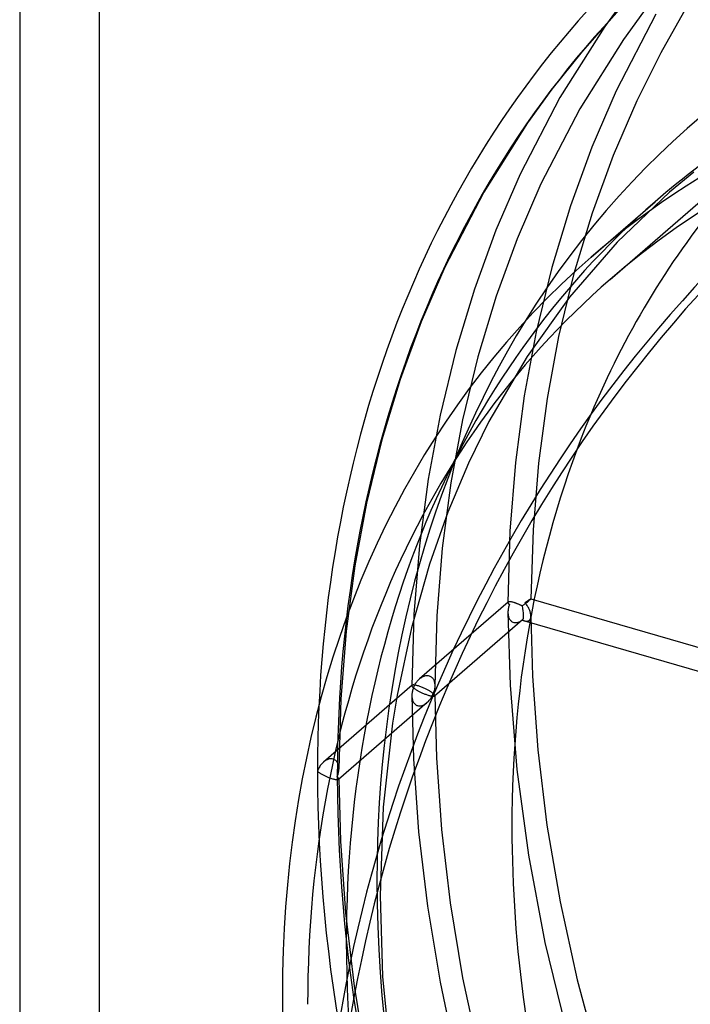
# Model space of a CAD drawing. Header units: millimetres. Extents: x -151 to 144, y -192 to 186.
# Tile 5 of 16: x -151 to -93, y 16 to 102. Entities that reach past the tile are written whole.
import ezdxf

# ---------------------------------------------------------------- set-up
doc = ezdxf.new("R2010")
doc.units = ezdxf.units.MM
doc.layers.add('HIDDEN', color=7, linetype='Continuous')
doc.layers.add('THICK', color=7, linetype='Continuous')

msp = doc.modelspace()

# ---------------------------------------------------------------- linework, layer by layer
at = {"layer": 'HIDDEN'}
for p, q in [((-144.193, -102.568), (-144.193, 185.818)), ((-97.929, 104.063), (-100.103, 101.066)), ((-96.336, 102.853), (-98.459, 99.927)), ((-92.957, 102.736), (-95.213, 98.761)), ((-99.302, 102.008), (-102.08, 98.886)), ((-95.635, 102.128), (-99.107, 95.439)), ((-100.103, 101.066), (-104.016, 94.87)), ((-98.459, 99.927), (-102.282, 93.874)), ((-102.08, 98.886), (-104.717, 95.595)), ((-95.213, 98.761), (-97.296, 94.589)), ((-104.717, 95.595), (-106.84, 92.669)), ((-99.107, 95.439), (-101.219, 90.554)), ((-104.016, 94.87), (-107.488, 88.181)), ((-99.624, 79.016), (-81.799, 94.453)), ((-97.296, 94.589), (-99.362, 89.812)), ((-102.282, 93.874), (-105.676, 87.334)), ((-106.84, 92.669), (-110.663, 86.616)), ((-101.219, 90.554), (-103.096, 85.427)), ((-99.362, 89.812), (-101.199, 84.793)), ((-107.488, 88.181), (-109.6, 83.295)), ((-92.317, 88.373), (-94.451, 86.604)), ((-105.676, 87.334), (-107.743, 82.554)), ((-110.663, 86.616), (-114.057, 80.076)), ((-94.451, 86.604), (-99.009, 82.264)), ((-103.096, 85.427), (-104.724, 80.057)), ((-101.199, 84.793), (-102.794, 79.533)), ((-109.6, 83.295), (-111.478, 78.168)), ((-107.743, 82.554), (-109.581, 77.534)), ((-99.009, 82.264), (-103.182, 77.457)), ((-114.057, 80.076), (-116.124, 75.296)), ((-104.724, 80.057), (-106.088, 74.443)), ((-102.794, 79.533), (-104.131, 74.031)), ((-111.478, 78.168), (-113.106, 72.799)), ((-109.581, 77.534), (-111.176, 72.272)), ((-103.182, 77.457), (-106.887, 72.285)), ((-116.124, 75.296), (-117.962, 70.276)), ((-106.088, 74.443), (-107.128, 68.855)), ((-104.131, 74.031), (-105.141, 68.618)), ((-113.106, 72.799), (-114.469, 67.184)), ((-111.176, 72.272), (-112.514, 66.766)), ((-106.887, 72.285), (-110.208, 66.612)), ((-117.962, 70.276), (-119.557, 65.014)), ((-107.128, 68.855), (-107.896, 63.052)), ((-105.141, 68.618), (-105.891, 62.995)), ((-114.469, 67.184), (-115.509, 61.597)), ((-112.514, 66.766), (-113.534, 61.283)), ((-110.208, 66.612), (-111.985, 62.999)), ((-119.557, 65.014), (-120.895, 59.508)), ((-111.985, 62.999), (-113.801, 58.707)), ((-107.896, 63.052), (-108.377, 57.043)), ((-105.891, 62.995), (-106.367, 57.171)), ((-115.509, 61.597), (-116.278, 55.794)), ((-113.534, 61.283), (-114.289, 55.584)), ((-120.895, 59.508), (-121.915, 54.025)), ((-113.801, 58.707), (-115.407, 54.166)), ((-108.377, 57.043), (-108.555, 50.838)), ((-106.367, 57.171), (-106.553, 51.153)), ((-116.278, 55.794), (-116.758, 49.784)), ((-114.289, 55.584), (-114.761, 49.678)), ((-115.407, 54.166), (-116.977, 48.627)), ((-121.915, 54.025), (-122.67, 48.325)), ((-108.537, 50.877), (-116.265, 44.185)), ((-108.554, 50.845), (-108.555, 50.837)), ((-108.555, 50.837), (-108.553, 50.821)), ((-108.553, 50.852), (-108.554, 50.845)), ((-108.55, 50.859), (-108.553, 50.852)), ((-108.553, 50.821), (-108.547, 50.804)), ((-108.547, 50.866), (-108.55, 50.859)), ((-108.542, 50.872), (-108.547, 50.866)), ((-108.547, 50.804), (-108.538, 50.786)), ((-108.537, 50.877), (-108.542, 50.872)), ((-108.538, 50.786), (-108.526, 50.766)), ((-108.523, 50.887), (-108.537, 50.877)), ((-108.526, 50.766), (-108.511, 50.746)), ((-108.504, 50.894), (-108.523, 50.887)), ((-108.511, 50.746), (-108.493, 50.724)), ((-108.482, 50.9), (-108.504, 50.894)), ((-108.493, 50.724), (-108.472, 50.702)), ((-108.454, 50.904), (-108.482, 50.9)), ((-108.472, 50.702), (-108.448, 50.678)), ((-108.421, 50.905), (-108.454, 50.904)), ((-108.448, 50.678), (-108.421, 50.654)), ((-108.384, 50.904), (-108.421, 50.905)), ((-108.341, 50.9), (-108.384, 50.904)), ((-108.294, 50.893), (-108.341, 50.9)), ((-108.241, 50.883), (-108.294, 50.893)), ((-108.183, 50.871), (-108.241, 50.883)), ((-108.121, 50.856), (-108.183, 50.871)), ((-108.055, 50.837), (-108.121, 50.856)), ((-108.014, 50.825), (-108.055, 50.837)), ((-107.972, 50.812), (-108.014, 50.825)), ((-107.929, 50.798), (-107.972, 50.812)), ((-107.886, 50.783), (-107.929, 50.798)), ((-107.842, 50.767), (-107.886, 50.783)), ((-107.798, 50.751), (-107.842, 50.767)), ((-107.753, 50.734), (-107.798, 50.751)), ((-107.709, 50.717), (-107.753, 50.734)), ((-107.665, 50.7), (-107.709, 50.717)), ((-107.622, 50.682), (-107.665, 50.7)), ((-107.579, 50.663), (-107.622, 50.682)), ((-107.537, 50.645), (-107.579, 50.663)), ((-107.103, 50.682), (-107.14, 50.653)), ((-107.066, 50.711), (-107.103, 50.682)), ((-107.029, 50.739), (-107.066, 50.711)), ((-107.055, 50.837), (-107.01, 50.87)), ((-107.01, 50.777), (-107.055, 50.837)), ((-106.993, 50.768), (-107.029, 50.739)), ((-107.01, 50.87), (-106.965, 50.901)), ((-106.966, 50.716), (-107.01, 50.777)), ((-106.958, 50.796), (-106.993, 50.768)), ((-106.923, 50.653), (-106.966, 50.716)), ((-106.965, 50.901), (-106.922, 50.931)), ((-106.923, 50.824), (-106.958, 50.796)), ((-106.889, 50.851), (-106.923, 50.824)), ((-106.922, 50.931), (-106.881, 50.959)), ((-106.856, 50.878), (-106.889, 50.851)), ((-106.881, 50.959), (-106.842, 50.986)), ((-106.824, 50.904), (-106.856, 50.878)), ((-106.842, 50.986), (-106.804, 51.011)), ((-106.793, 50.929), (-106.824, 50.904)), ((-106.804, 51.011), (-106.769, 51.035)), ((-106.764, 50.953), (-106.793, 50.929)), ((-106.769, 51.035), (-106.735, 51.057)), ((-106.737, 50.976), (-106.764, 50.953)), ((-106.711, 50.999), (-106.737, 50.976)), ((-106.735, 51.057), (-106.704, 51.077)), ((-106.686, 51.019), (-106.711, 50.999)), ((-106.704, 51.077), (-106.675, 51.095)), ((-106.645, 51.056), (-106.686, 51.019)), ((-106.675, 51.095), (-106.649, 51.112)), ((-106.649, 51.112), (-106.625, 51.126)), ((-106.611, 51.087), (-106.645, 51.056)), ((-106.625, 51.126), (-106.604, 51.137)), ((-106.585, 51.112), (-106.611, 51.087)), ((-106.604, 51.137), (-106.587, 51.146)), ((-106.587, 51.146), (-106.573, 51.153)), ((-106.567, 51.132), (-106.585, 51.112)), ((-106.573, 51.153), (-106.562, 51.156)), ((-106.556, 51.146), (-106.567, 51.132)), ((-106.562, 51.156), (-106.555, 51.156)), ((-106.553, 51.154), (-106.556, 51.146)), ((-106.555, 51.156), (-106.555, 51.156)), ((-106.555, 51.156), (-106.554, 51.156)), ((-106.555, 51.156), (-91.083, 46.69)), ((-106.554, 51.156), (-106.554, 51.155)), ((-106.554, 51.155), (-106.553, 51.155)), ((-106.553, 51.155), (-106.553, 51.154)), ((-106.553, 51.154), (-106.553, 51.154)), ((-108.553, 50.049), (-108.555, 49.973)), ((-108.555, 49.973), (-108.553, 49.902)), ((-108.555, 49.968), (-108.375, 43.643)), ((-108.548, 50.125), (-108.553, 50.049)), ((-108.553, 49.902), (-108.548, 49.833)), ((-108.539, 50.202), (-108.548, 50.125)), ((-108.548, 49.833), (-108.54, 49.764)), ((-108.527, 50.278), (-108.539, 50.202)), ((-108.512, 50.354), (-108.527, 50.278)), ((-108.494, 50.43), (-108.512, 50.354)), ((-108.472, 50.505), (-108.494, 50.43)), ((-108.448, 50.58), (-108.472, 50.505)), ((-108.421, 50.654), (-108.448, 50.58)), ((-107.495, 50.626), (-107.537, 50.645)), ((-107.453, 50.608), (-107.495, 50.626)), ((-107.413, 50.589), (-107.453, 50.608)), ((-107.373, 50.57), (-107.413, 50.589)), ((-107.334, 50.551), (-107.373, 50.57)), ((-107.296, 50.532), (-107.334, 50.551)), ((-107.256, 50.563), (-107.296, 50.532)), ((-107.217, 50.593), (-107.256, 50.563)), ((-107.178, 50.623), (-107.217, 50.593)), ((-107.14, 50.653), (-107.178, 50.623)), ((-106.882, 50.59), (-106.923, 50.653)), ((-106.843, 50.525), (-106.882, 50.59)), ((-106.806, 50.46), (-106.843, 50.525)), ((-106.771, 50.394), (-106.806, 50.46)), ((-106.737, 50.328), (-106.771, 50.394)), ((-106.706, 50.261), (-106.737, 50.328)), ((-106.677, 50.193), (-106.706, 50.261)), ((-106.651, 50.125), (-106.677, 50.193)), ((-106.627, 50.058), (-106.651, 50.125)), ((-106.606, 49.99), (-106.627, 50.058)), ((-106.588, 49.922), (-106.606, 49.99)), ((-106.574, 49.855), (-106.588, 49.922)), ((-106.563, 49.789), (-106.574, 49.855)), ((-116.758, 49.784), (-116.936, 43.58)), ((-107.279, 49.321), (-114.954, 42.674)), ((-114.761, 49.678), (-114.936, 43.575)), ((-108.54, 49.764), (-108.528, 49.696)), ((-108.528, 49.696), (-108.512, 49.629)), ((-108.512, 49.629), (-108.492, 49.564)), ((-108.492, 49.564), (-108.468, 49.501)), ((-108.468, 49.501), (-108.44, 49.44)), ((-108.44, 49.44), (-108.407, 49.383)), ((-108.407, 49.383), (-108.37, 49.328)), ((-108.37, 49.328), (-108.328, 49.278)), ((-108.328, 49.278), (-108.282, 49.232)), ((-108.282, 49.232), (-108.231, 49.191)), ((-108.231, 49.191), (-108.176, 49.156)), ((-108.176, 49.156), (-108.118, 49.127)), ((-108.118, 49.127), (-108.055, 49.105)), ((-108.055, 49.105), (-108.014, 49.095)), ((-108.014, 49.095), (-107.972, 49.087)), ((-107.972, 49.087), (-107.929, 49.083)), ((-107.929, 49.083), (-107.886, 49.081)), ((-107.886, 49.081), (-107.842, 49.082)), ((-107.842, 49.082), (-107.798, 49.086)), ((-107.798, 49.086), (-107.753, 49.093)), ((-107.753, 49.093), (-107.709, 49.102)), ((-107.709, 49.102), (-107.665, 49.114)), ((-107.665, 49.114), (-107.622, 49.128)), ((-107.622, 49.128), (-107.579, 49.144)), ((-107.579, 49.144), (-107.537, 49.162)), ((-107.537, 49.162), (-107.495, 49.183)), ((-107.495, 49.183), (-107.453, 49.205)), ((-107.453, 49.205), (-107.413, 49.228)), ((-107.413, 49.228), (-107.373, 49.254)), ((-107.373, 49.254), (-107.334, 49.281)), ((-107.334, 49.281), (-107.296, 49.309)), ((-107.296, 49.309), (-107.264, 49.294)), ((-107.264, 49.294), (-107.233, 49.279)), ((-107.233, 49.279), (-107.202, 49.266)), ((-107.202, 49.266), (-107.171, 49.255)), ((-107.171, 49.255), (-107.141, 49.244)), ((-107.141, 49.244), (-107.111, 49.235)), ((-107.111, 49.235), (-107.073, 49.225)), ((-107.11, 49.235), (-91.637, 44.768)), ((-107.073, 49.225), (-107.036, 49.217)), ((-107.036, 49.217), (-106.999, 49.211)), ((-106.999, 49.211), (-106.963, 49.208)), ((-106.963, 49.208), (-106.928, 49.206)), ((-106.928, 49.206), (-106.893, 49.207)), ((-106.893, 49.207), (-106.859, 49.211)), ((-106.859, 49.211), (-106.827, 49.217)), ((-106.827, 49.217), (-106.795, 49.226)), ((-106.795, 49.226), (-106.766, 49.237)), ((-106.766, 49.237), (-106.738, 49.251)), ((-106.738, 49.251), (-106.711, 49.268)), ((-106.711, 49.268), (-106.686, 49.287)), ((-106.686, 49.287), (-106.644, 49.332)), ((-106.644, 49.332), (-106.61, 49.385)), ((-106.61, 49.385), (-106.584, 49.445)), ((-106.584, 49.445), (-106.566, 49.512)), ((-106.566, 49.512), (-106.556, 49.584)), ((-106.556, 49.724), (-106.563, 49.789)), ((-106.553, 49.66), (-106.556, 49.724)), ((-106.556, 49.584), (-106.553, 49.66)), ((-106.553, 49.656), (-106.412, 44.426)), ((-122.67, 48.325), (-123.142, 42.419)), ((-116.977, 48.627), (-118.222, 42.748)), ((-116.642, 43.727), (-116.603, 43.79)), ((-116.603, 43.79), (-116.561, 43.852)), ((-116.561, 43.852), (-116.518, 43.912)), ((-116.518, 43.912), (-116.472, 43.97)), ((-116.472, 43.97), (-116.423, 44.027)), ((-116.423, 44.027), (-116.373, 44.082)), ((-116.373, 44.082), (-116.32, 44.134)), ((-116.32, 44.134), (-116.265, 44.184)), ((-116.265, 44.184), (-116.205, 44.234)), ((-116.205, 44.234), (-116.142, 44.28)), ((-116.142, 44.28), (-116.076, 44.323)), ((-116.076, 44.323), (-116.009, 44.361)), ((-116.009, 44.361), (-115.94, 44.394)), ((-115.94, 44.394), (-115.869, 44.422)), ((-115.869, 44.422), (-115.797, 44.444)), ((-115.797, 44.444), (-115.723, 44.459)), ((-115.723, 44.459), (-115.65, 44.467)), ((-115.65, 44.467), (-115.578, 44.468)), ((-115.578, 44.468), (-115.506, 44.46)), ((-115.506, 44.46), (-115.437, 44.445)), ((-115.437, 44.445), (-115.369, 44.421)), ((-115.369, 44.421), (-115.306, 44.39)), ((-115.306, 44.39), (-115.248, 44.351)), ((-115.248, 44.351), (-115.194, 44.305)), ((-115.194, 44.305), (-115.146, 44.254)), ((-115.146, 44.254), (-115.103, 44.198)), ((-115.103, 44.198), (-115.065, 44.138)), ((-115.065, 44.138), (-115.033, 44.074)), ((-115.033, 44.074), (-115.005, 44.007)), ((-115.005, 44.007), (-114.983, 43.938)), ((-114.983, 43.938), (-114.965, 43.867)), ((-114.965, 43.867), (-114.952, 43.794)), ((-114.952, 43.794), (-114.942, 43.721)), ((-106.412, 44.426), (-105.947, 37.988)), ((-116.918, 43.619), (-124.646, 36.926)), ((-116.934, 43.594), (-116.936, 43.586)), ((-116.936, 43.586), (-116.936, 43.578)), ((-116.936, 43.578), (-116.934, 43.563)), ((-116.932, 43.601), (-116.934, 43.594)), ((-116.934, 43.563), (-116.929, 43.545)), ((-116.928, 43.607), (-116.932, 43.601)), ((-116.929, 43.545), (-116.92, 43.527)), ((-116.92, 42.943), (-116.929, 42.867)), ((-116.924, 43.613), (-116.928, 43.607)), ((-116.918, 43.619), (-116.924, 43.613)), ((-116.92, 43.527), (-116.908, 43.508)), ((-116.908, 43.02), (-116.92, 42.943)), ((-116.904, 43.628), (-116.918, 43.619)), ((-116.908, 43.508), (-116.893, 43.487)), ((-116.893, 43.096), (-116.908, 43.02)), ((-116.886, 43.636), (-116.904, 43.628)), ((-116.893, 43.487), (-116.874, 43.466)), ((-116.875, 43.172), (-116.893, 43.096)), ((-116.863, 43.642), (-116.886, 43.636)), ((-116.854, 43.247), (-116.875, 43.172)), ((-116.874, 43.466), (-116.853, 43.443)), ((-116.835, 43.645), (-116.863, 43.642)), ((-116.83, 43.322), (-116.854, 43.247)), ((-116.853, 43.443), (-116.829, 43.42)), ((-116.803, 43.647), (-116.835, 43.645)), ((-116.803, 43.396), (-116.83, 43.322)), ((-116.829, 43.42), (-116.803, 43.396)), ((-116.766, 43.645), (-116.803, 43.647)), ((-116.803, 43.396), (-116.775, 43.464)), ((-116.776, 43.373), (-116.803, 43.396)), ((-116.746, 43.349), (-116.776, 43.373)), ((-116.775, 43.464), (-116.745, 43.531)), ((-116.723, 43.641), (-116.766, 43.645)), ((-116.714, 43.325), (-116.746, 43.349)), ((-116.745, 43.531), (-116.713, 43.597)), ((-116.675, 43.635), (-116.723, 43.641)), ((-116.68, 43.3), (-116.714, 43.325)), ((-116.713, 43.597), (-116.679, 43.663)), ((-116.644, 43.275), (-116.68, 43.3)), ((-116.679, 43.663), (-116.642, 43.727)), ((-116.623, 43.625), (-116.675, 43.635)), ((-116.605, 43.249), (-116.644, 43.275)), ((-116.565, 43.613), (-116.623, 43.625)), ((-116.564, 43.222), (-116.605, 43.249)), ((-116.503, 43.597), (-116.565, 43.613)), ((-116.521, 43.195), (-116.564, 43.222)), ((-116.476, 43.168), (-116.521, 43.195)), ((-116.437, 43.579), (-116.503, 43.597)), ((-116.428, 43.14), (-116.476, 43.168)), ((-116.37, 43.559), (-116.437, 43.579)), ((-116.379, 43.112), (-116.428, 43.14)), ((-116.327, 43.083), (-116.379, 43.112)), ((-116.301, 43.536), (-116.37, 43.559)), ((-116.273, 43.055), (-116.327, 43.083)), ((-116.23, 43.511), (-116.301, 43.536)), ((-116.216, 43.026), (-116.273, 43.055)), ((-116.159, 43.485), (-116.23, 43.511)), ((-116.158, 42.997), (-116.216, 43.026)), ((-116.088, 43.458), (-116.159, 43.485)), ((-116.098, 42.968), (-116.158, 42.997)), ((-116.036, 42.939), (-116.098, 42.968)), ((-116.018, 43.429), (-116.088, 43.458)), ((-115.972, 42.91), (-116.036, 42.939)), ((-115.949, 43.4), (-116.018, 43.429)), ((-115.882, 43.371), (-115.949, 43.4)), ((-115.816, 43.341), (-115.882, 43.371)), ((-115.752, 43.31), (-115.816, 43.341)), ((-115.69, 43.28), (-115.752, 43.31)), ((-115.63, 43.25), (-115.69, 43.28)), ((-115.573, 43.22), (-115.63, 43.25)), ((-115.518, 43.19), (-115.573, 43.22)), ((-115.465, 43.161), (-115.518, 43.19)), ((-115.415, 43.132), (-115.465, 43.161)), ((-115.367, 43.104), (-115.415, 43.132)), ((-115.321, 43.076), (-115.367, 43.104)), ((-115.278, 43.048), (-115.321, 43.076)), ((-115.238, 43.021), (-115.278, 43.048)), ((-115.199, 42.995), (-115.238, 43.021)), ((-115.163, 42.969), (-115.199, 42.995)), ((-115.13, 42.944), (-115.163, 42.969)), ((-115.099, 42.92), (-115.13, 42.944)), ((-115.041, 42.978), (-115.071, 42.896)), ((-115.014, 43.062), (-115.041, 42.978)), ((-114.992, 43.146), (-115.014, 43.062)), ((-114.972, 43.23), (-114.992, 43.146)), ((-114.957, 43.315), (-114.972, 43.23)), ((-114.946, 43.4), (-114.957, 43.315)), ((-114.939, 43.485), (-114.946, 43.4)), ((-114.942, 43.721), (-114.937, 43.646)), ((-114.936, 43.57), (-114.939, 43.485)), ((-114.937, 43.646), (-114.936, 43.57)), ((-108.375, 43.643), (-107.781, 36.277)), ((-115.61, 42.106), (-123.335, 35.416)), ((-123.142, 42.419), (-123.317, 36.317)), ((-118.222, 42.748), (-118.621, 40.307)), ((-116.934, 42.791), (-116.936, 42.715)), ((-116.936, 42.715), (-116.934, 42.644)), ((-116.936, 42.709), (-116.798, 37.202)), ((-116.929, 42.867), (-116.934, 42.791)), ((-116.934, 42.644), (-116.929, 42.575)), ((-116.929, 42.575), (-116.921, 42.506)), ((-116.921, 42.506), (-116.909, 42.438)), ((-116.909, 42.438), (-116.893, 42.371)), ((-116.893, 42.371), (-116.874, 42.306)), ((-116.874, 42.306), (-116.85, 42.243)), ((-116.85, 42.243), (-116.822, 42.183)), ((-116.822, 42.183), (-116.789, 42.125)), ((-116.789, 42.125), (-116.752, 42.071)), ((-116.752, 42.071), (-116.71, 42.02)), ((-115.906, 42.882), (-115.972, 42.91)), ((-115.84, 42.854), (-115.906, 42.882)), ((-115.772, 42.827), (-115.84, 42.854)), ((-115.704, 42.801), (-115.772, 42.827)), ((-115.635, 42.777), (-115.704, 42.801)), ((-115.676, 42.052), (-115.61, 42.106)), ((-115.568, 42.753), (-115.635, 42.777)), ((-115.61, 42.106), (-115.55, 42.161)), ((-115.501, 42.732), (-115.568, 42.753)), ((-115.55, 42.161), (-115.493, 42.218)), ((-115.437, 42.713), (-115.501, 42.732)), ((-115.493, 42.218), (-115.439, 42.278)), ((-115.439, 42.278), (-115.387, 42.34)), ((-115.365, 42.693), (-115.437, 42.713)), ((-115.387, 42.34), (-115.338, 42.404)), ((-115.297, 42.677), (-115.365, 42.693)), ((-115.338, 42.404), (-115.292, 42.47)), ((-115.235, 42.664), (-115.297, 42.677)), ((-115.292, 42.47), (-115.248, 42.538)), ((-115.248, 42.538), (-115.207, 42.607)), ((-115.179, 42.655), (-115.235, 42.664)), ((-115.207, 42.607), (-115.169, 42.678)), ((-115.129, 42.649), (-115.179, 42.655)), ((-115.169, 42.678), (-115.133, 42.749)), ((-115.133, 42.749), (-115.101, 42.822)), ((-115.085, 42.647), (-115.129, 42.649)), ((-115.101, 42.822), (-115.071, 42.896)), ((-115.071, 42.896), (-115.099, 42.92)), ((-115.047, 42.647), (-115.085, 42.647)), ((-115.071, 42.896), (-115.041, 42.869)), ((-115.016, 42.65), (-115.047, 42.647)), ((-115.041, 42.869), (-115.014, 42.843)), ((-114.99, 42.656), (-115.016, 42.65)), ((-115.014, 42.843), (-114.991, 42.819)), ((-114.991, 42.819), (-114.972, 42.795)), ((-114.969, 42.664), (-114.99, 42.656)), ((-114.972, 42.795), (-114.957, 42.773)), ((-114.954, 42.674), (-114.969, 42.664)), ((-114.957, 42.773), (-114.946, 42.752)), ((-114.948, 42.68), (-114.954, 42.674)), ((-114.943, 42.686), (-114.948, 42.68)), ((-114.946, 42.752), (-114.939, 42.732)), ((-114.94, 42.693), (-114.943, 42.686)), ((-114.938, 42.7), (-114.94, 42.693)), ((-114.939, 42.732), (-114.936, 42.715)), ((-114.936, 42.707), (-114.938, 42.7)), ((-114.936, 42.715), (-114.936, 42.707)), ((-114.936, 42.714), (-114.8, 37.295)), ((-116.71, 42.02), (-116.664, 41.974)), ((-116.664, 41.974), (-116.613, 41.933)), ((-116.613, 41.933), (-116.558, 41.898)), ((-116.558, 41.898), (-116.499, 41.869)), ((-116.499, 41.869), (-116.437, 41.847)), ((-116.437, 41.847), (-116.361, 41.83)), ((-116.361, 41.83), (-116.283, 41.823)), ((-116.283, 41.823), (-116.204, 41.825)), ((-116.204, 41.825), (-116.124, 41.836)), ((-116.124, 41.836), (-116.045, 41.856)), ((-116.045, 41.856), (-115.967, 41.883)), ((-115.967, 41.883), (-115.891, 41.917)), ((-115.891, 41.917), (-115.817, 41.957)), ((-115.817, 41.957), (-115.745, 42.002)), ((-115.745, 42.002), (-115.676, 42.052)), ((-118.621, 40.307), (-119.434, 33.005)), ((-105.947, 37.988), (-105.149, 31.426)), ((-124.648, 36.924), (-124.708, 36.869)), ((-124.589, 36.973), (-124.648, 36.924)), ((-124.529, 37.018), (-124.589, 36.973)), ((-124.468, 37.058), (-124.529, 37.018)), ((-124.406, 37.094), (-124.468, 37.058)), ((-124.343, 37.126), (-124.406, 37.094)), ((-124.278, 37.153), (-124.343, 37.126)), ((-124.213, 37.176), (-124.278, 37.153)), ((-124.146, 37.193), (-124.213, 37.176)), ((-124.079, 37.204), (-124.146, 37.193)), ((-124.012, 37.21), (-124.079, 37.204)), ((-123.946, 37.209), (-124.012, 37.21)), ((-123.881, 37.201), (-123.946, 37.209)), ((-123.818, 37.187), (-123.881, 37.201)), ((-123.751, 37.163), (-123.818, 37.187)), ((-123.688, 37.132), (-123.751, 37.163)), ((-123.63, 37.093), (-123.688, 37.132)), ((-123.576, 37.048), (-123.63, 37.093)), ((-123.528, 36.997), (-123.576, 37.048)), ((-123.485, 36.941), (-123.528, 36.997)), ((-123.447, 36.88), (-123.485, 36.941)), ((-116.798, 37.202), (-116.348, 30.849)), ((-114.8, 37.295), (-114.357, 31.038)), ((-125.15, 36.221), (-125.184, 36.138)), ((-125.184, 36.138), (-125.152, 36.11)), ((-125.152, 36.11), (-125.117, 36.083)), ((-125.112, 36.303), (-125.15, 36.221)), ((-125.117, 36.083), (-125.079, 36.054)), ((-125.071, 36.383), (-125.112, 36.303)), ((-125.027, 36.461), (-125.071, 36.383)), ((-124.981, 36.537), (-125.027, 36.461)), ((-124.931, 36.61), (-124.981, 36.537)), ((-124.879, 36.68), (-124.931, 36.61)), ((-124.824, 36.747), (-124.879, 36.68)), ((-124.767, 36.81), (-124.824, 36.747)), ((-124.708, 36.869), (-124.767, 36.81)), ((-123.414, 36.817), (-123.447, 36.88)), ((-123.387, 36.75), (-123.414, 36.817)), ((-123.364, 36.68), (-123.387, 36.75)), ((-123.346, 36.609), (-123.364, 36.68)), ((-123.333, 36.537), (-123.346, 36.609)), ((-123.346, 36.01), (-123.334, 36.085)), ((-123.334, 36.085), (-123.325, 36.161)), ((-123.324, 36.462), (-123.333, 36.537)), ((-123.325, 36.161), (-123.319, 36.236)), ((-123.319, 36.387), (-123.324, 36.462)), ((-123.317, 36.312), (-123.319, 36.387)), ((-123.319, 36.236), (-123.317, 36.312)), ((-107.781, 36.277), (-106.769, 28.807)), ((-125.079, 36.054), (-125.038, 36.025)), ((-125.038, 36.025), (-124.995, 35.996)), ((-124.995, 35.996), (-124.949, 35.966)), ((-124.949, 35.966), (-124.901, 35.936)), ((-124.901, 35.936), (-124.851, 35.906)), ((-124.851, 35.906), (-124.798, 35.875)), ((-124.798, 35.875), (-124.744, 35.845)), ((-124.744, 35.845), (-124.688, 35.814)), ((-124.688, 35.814), (-124.631, 35.784)), ((-124.631, 35.784), (-124.573, 35.755)), ((-124.573, 35.755), (-124.514, 35.726)), ((-124.514, 35.726), (-124.454, 35.698)), ((-124.454, 35.698), (-124.393, 35.67)), ((-124.393, 35.67), (-124.331, 35.642)), ((-124.331, 35.642), (-124.268, 35.615)), ((-124.268, 35.615), (-124.204, 35.589)), ((-124.204, 35.589), (-124.139, 35.563)), ((-124.139, 35.563), (-124.073, 35.539)), ((-124.073, 35.539), (-124.008, 35.515)), ((-124.008, 35.515), (-123.943, 35.493)), ((-123.943, 35.493), (-123.88, 35.473)), ((-123.88, 35.473), (-123.818, 35.454)), ((-123.818, 35.454), (-123.752, 35.436)), ((-123.752, 35.436), (-123.69, 35.421)), ((-123.69, 35.421), (-123.632, 35.409)), ((-123.632, 35.409), (-123.579, 35.4)), ((-123.579, 35.4), (-123.531, 35.393)), ((-123.531, 35.393), (-123.488, 35.389)), ((-123.488, 35.389), (-123.45, 35.388)), ((-123.452, 35.638), (-123.425, 35.711)), ((-123.425, 35.614), (-123.452, 35.638)), ((-123.45, 35.388), (-123.418, 35.389)), ((-123.425, 35.711), (-123.401, 35.785)), ((-123.401, 35.59), (-123.425, 35.614)), ((-123.418, 35.389), (-123.39, 35.393)), ((-123.401, 35.785), (-123.38, 35.859)), ((-123.38, 35.568), (-123.401, 35.59)), ((-123.39, 35.393), (-123.367, 35.399)), ((-123.38, 35.859), (-123.362, 35.934)), ((-123.361, 35.547), (-123.38, 35.568)), ((-123.367, 35.399), (-123.349, 35.406)), ((-123.362, 35.934), (-123.346, 36.01)), ((-123.346, 35.527), (-123.361, 35.547)), ((-123.349, 35.406), (-123.335, 35.416)), ((-123.334, 35.507), (-123.346, 35.527)), ((-123.335, 35.416), (-123.329, 35.422)), ((-123.325, 35.489), (-123.334, 35.507)), ((-123.329, 35.422), (-123.325, 35.428)), ((-123.319, 35.472), (-123.325, 35.489)), ((-123.325, 35.428), (-123.321, 35.434)), ((-123.321, 35.434), (-123.319, 35.441)), ((-123.317, 35.456), (-123.319, 35.472)), ((-123.319, 35.441), (-123.318, 35.448)), ((-123.318, 35.448), (-123.317, 35.456)), ((-123.317, 35.455), (-123.181, 30.037)), ((-119.434, 33.005), (-119.715, 25.283)), ((-114.357, 31.038), (-113.598, 24.639)), ((-105.149, 31.426), (-104.01, 24.738)), ((-116.348, 30.849), (-115.579, 24.357)), ((-123.181, 30.037), (-122.739, 23.779)), ((-106.769, 28.807), (-105.322, 21.193)), ((-119.715, 25.283), (-119.491, 18.229)), ((-115.579, 24.357), (-114.479, 17.745)), ((-113.598, 24.639), (-112.514, 18.118)), ((-104.01, 24.738), (-102.521, 17.947)), ((-122.739, 23.779), (-121.98, 17.38)), ((-105.322, 21.193), (-103.432, 13.469)), ((-119.491, 18.229), (-118.797, 10.899)), ((-112.514, 18.118), (-111.097, 11.498)), ((-121.98, 17.38), (-120.895, 10.86)), ((-114.479, 17.745), (-113.043, 11.035)), ((-102.521, 17.947), (-100.678, 11.077))]:
    msp.add_line(p, q, dxfattribs=at)
for centre, major_axis, ratio, start_param, end_param in [((0, 0), (-94.63, 109.27), 0.75, 0.000009, 0.713724), ((0, 0), (93.321, -107.758), 0.75, -3.141584, -2.427868), ((-7.286, -6.709), (-0.739, 122.398), 0.954187, 0.598876, 1.47154), ((-12.245, -10.604), (-83.468, 96.381), 0.75, 0, 0.713724), ((-6.975, -6.041), (-85.432, 98.649), 0.75, 0.230312, 0.713724), ((0, 0), (-81.799, 94.453), 0.75, 0.355138, 0.713724), ((-107.555, 50.404), (-0.242, 1.101), 0.249311, -3.008741, -1.50917), ((-107.555, 50.404), (-0.242, 1.101), 0.249311, -3.077497, -3.008741), ((0, 0), (-94.63, 109.27), 0.75, 0.713724, 2.284521), ((0, 0), (93.321, -107.758), 0.75, -2.427868, -0.857072), ((0, 0), (-81.799, 94.453), 0.75, 0.713724, 1.00124), ((-6.975, -6.041), (-85.432, 98.649), 0.75, 0.713724, 2.91128), ((-12.245, -10.604), (-83.468, 96.381), 0.75, 0.713724, 2.284521)]:
    msp.add_ellipse(centre, major_axis=major_axis, ratio=ratio, start_param=start_param, end_param=end_param, dxfattribs=at)
at = {"layer": 'THICK'}
for p, q in [((-151.168, 179.778), (-151.168, -108.609)), ((-101.293, 80.944), (-95.713, 85.776))]:
    msp.add_line(p, q, dxfattribs=at)
for centre, major_axis, ratio, start_param, end_param in [((-6.975, -6.041), (-85.432, 98.649), 0.75, -0.857072, 0.230312), ((-17.825, -15.437), (-83.468, 96.381), 0.75, -0.857072, 0), ((-17.825, -15.437), (81.799, -94.453), 0.75, 0.713724, 3.141593), ((-12.245, -10.604), (-83.468, 96.381), 0.75, -0.208305, 0), ((-8.214, -6.714), (0.739, -122.398), 0.954187, -2.518061, -1.670052), ((0, 0), (-81.799, 94.453), 0.75, 0.126146, 0.355138), ((-17.825, -15.437), (-83.468, 96.381), 0.75, 0, 2.284521), ((-17.825, -15.437), (81.799, -94.453), 0.75, -3.141592, -2.427868)]:
    msp.add_ellipse(centre, major_axis=major_axis, ratio=ratio, start_param=start_param, end_param=end_param, dxfattribs=at)

doc.saveas('drawing.dxf')
